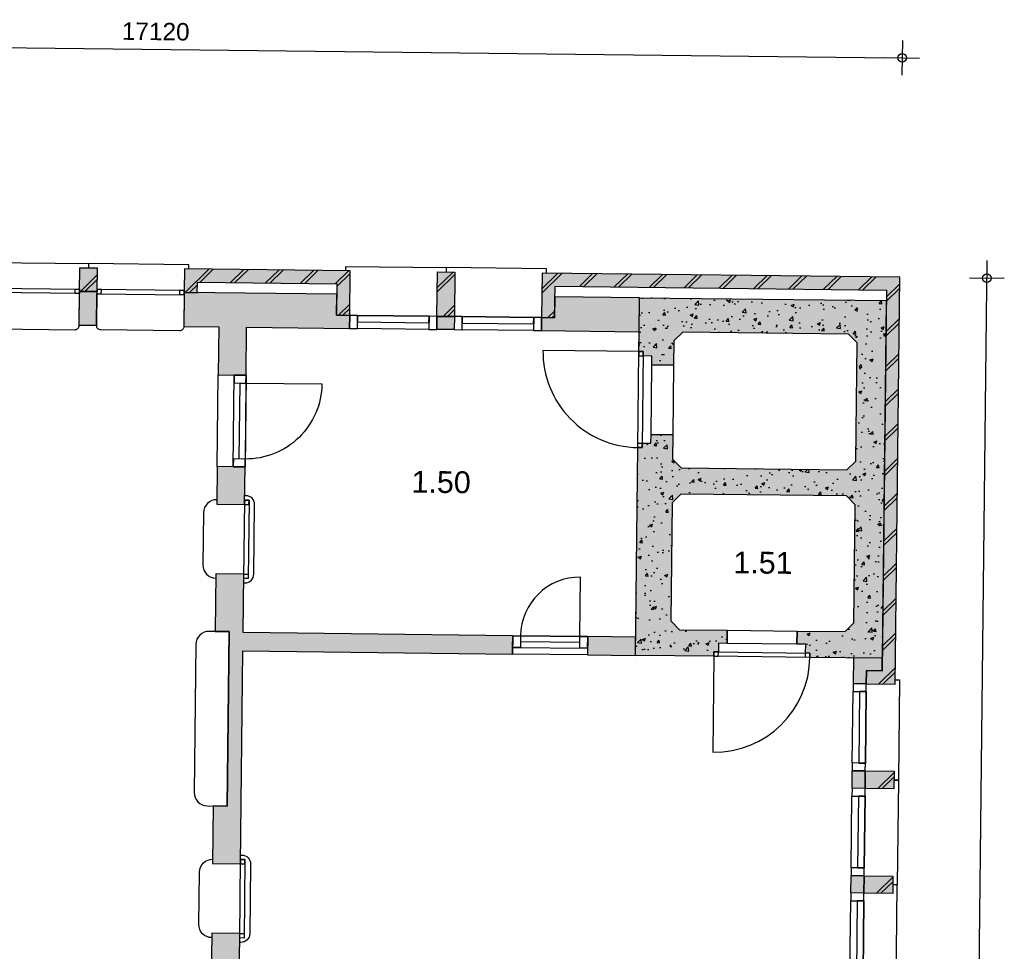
# Model space of a CAD drawing. Header units: millimetres. Extents: x -5500 to 79887, y -71178 to 5500.
# Tile 16 of 16: x 68598 to 79887, y -17461 to -6783. Entities that reach past the tile are written whole.
import ezdxf

# ---------------------------------------------------------------- set-up
doc = ezdxf.new("R2010")
doc.units = ezdxf.units.MM
doc.header["$LTSCALE"] = 100
for name, color, linetype in [('1e verdieping_deel 2$0$A--A21--_BUITENWAND', 9, 'Continuous'), ('1e verdieping_deel 2$0$A--T$1A_0_25MM', 4, 'Continuous'), ('1e verdieping_deel 2$1$A--A22--_BINNENWAND', 9, 'Continuous'), ('1e verdieping_deel 2$1$A--L21--_BUITENWAND', 2, 'Continuous'), ('1e verdieping_deel 2$1$A--L22--_BINNENWAND', 2, 'Continuous'), ('1e verdieping_deel 2$1$A--L31--_BUITENKOZIJN', 1, 'Continuous'), ('1e verdieping_deel 2$1$A--L32--_BINNENKOZIJN', 1, 'Continuous'), ('A--M$1A_MAATVOERING', 1, 'Continuous')]:
    doc.layers.add(name, color=color, linetype=linetype)
doc.styles.add('1e verdieping_deel 2$0$TEXT-0_25', font='arial.ttf', dxfattribs={"height": 250})
doc.styles.add('TEXT-0_20', font='arial.ttf', dxfattribs={"height": 200})
doc.dimstyles.new('DIM-2', dxfattribs={"dimscale": 100, "dimtxt": 2, "dimasz": 1, "dimexe": 0, "dimexo": 0, "dimgap": 0, "dimtad": 0, "dimdec": 0, "dimzin": 0, "dimdsep": 46, "dimtxsty": 'TEXT-0_20', "dimblk1": 'MAATPUNT', "dimblk2": 'MAATPUNT', "dimsah": 1, "dimcen": 0, "dimse1": 1, "dimse2": 1, "dimclrd": 9, "dimclre": 1, "dimclrt": 2, "dimazin": 0, "dimtfac": 0.75, "dimtdec": 0, "dimtix": 1, "dimtmove": 2, "dimatfit": 3, "dimfxl": 1, "dimtvp": 1, "dimtolj": 1, "dimtzin": 0, "dimarcsym": 0})
pattern_1 = [(44.3514, (28751.47, -32919.44), (-197.7232, 202.2513), []), (44.3514, (28801.47, -32920), (-197.7232, 202.2513), [])]

# ---------------------------------------------------------------- blocks, each defined once
blk = doc.blocks.new('MAATPUNT')
at = {"color": 9, "linetype": 'Continuous'}
for p, q in [((0, 2), (0, -2)), ((-2, 0), (2, 0))]:
    blk.add_line(p, q, dxfattribs=at)
at = {"color": 1, "linetype": 'Continuous'}
blk.add_circle((0, 0), 0.5, dxfattribs=at)
blk = doc.blocks.new('*D385')
at = {"layer": 'A--M$1A_MAATVOERING', "color": 9, "lineweight": -2}
blk.add_line((61697, -7027), (78616, -7219), dxfattribs=at)
at = {"layer": 'A--M$1A_MAATVOERING', "color": 9, "lineweight": -2, "xscale": 100, "yscale": 100, "zscale": 100}
for p, rotation in [((61597, -7026), 179.351396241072), ((78716, -7220), 359.351396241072)]:
    blk.add_blockref('MAATPUNT', p, dxfattribs=dict(at, rotation=rotation))
at = {"layer": 'A--M$1A_MAATVOERING', "color": 2, "insert": (70158, -6919), "char_height": 200, "attachment_point": 5, "rotation": 359.3514, "style": 'TEXT-0_20'}
blk.add_mtext('\\A1;17120', dxfattribs=at)
blk = doc.blocks.new('*D386')
at = {"layer": 'A--M$1A_MAATVOERING', "color": 9, "lineweight": -2}
blk.add_line((79418, -33443), (79686, -9845), dxfattribs=at)
at = {"layer": 'A--M$1A_MAATVOERING', "color": 9, "lineweight": -2, "xscale": 100, "yscale": 100, "zscale": 100}
for p, rotation in [((79687, -9745), 89.351396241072), ((79417, -33543), 269.351396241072)]:
    blk.add_blockref('MAATPUNT', p, dxfattribs=dict(at, rotation=rotation))
at = {"layer": 'A--M$1A_MAATVOERING', "color": 2, "insert": (79348, -21641), "char_height": 200, "attachment_point": 5, "rotation": 89.3514, "style": 'TEXT-0_20'}
blk.add_mtext('\\A1;23800', dxfattribs=at)
blk = doc.blocks.new('1e verdieping_deel 2$0$bu_koz_1000_2')
at = {"layer": '1e verdieping_deel 2$1$A--L31--_BUITENKOZIJN', "color": 1}
blk.add_lwpolyline([(0, -150), (0, 0)], dxfattribs=at)
for points in [[(0, 0), (0, -150), (90, -150), (90, 0)], [(90, 0), (910, 0), (910, -150), (90, -150)], [(910, 0), (910, -150), (1000, -150), (1000, 0)]]:
    blk.add_lwpolyline(points, close=True, dxfattribs=at)
at = {"layer": '1e verdieping_deel 2$1$A--L31--_BUITENKOZIJN', "color": 9}
blk.add_lwpolyline([(90, -150), (910, -150), (910, -75), (90, -75)], close=True, dxfattribs=at)
blk = doc.blocks.new('1e verdieping_deel 2$0$bi_d_koz_1050')
at = {"layer": '1e verdieping_deel 2$1$A--L31--_BUITENKOZIJN', "color": 1}
for points in [[(-135, 0), (0, 0), (0, -90), (-135, -90)], [(-135, -960), (-67.5, -960), (-67.5, -90), (-135, -90)], [(-135, -960), (0, -960), (0, -1050), (-135, -1050)]]:
    blk.add_lwpolyline(points, close=True, dxfattribs=at)
at = {"layer": '1e verdieping_deel 2$1$A--L31--_BUITENKOZIJN', "color": 9}
blk.add_lwpolyline([(-135, 0), (-135, -1050), (0, -1050), (0, 0)], close=True, dxfattribs=at)
blk.add_lwpolyline([(-135, -90), (-1005, -90)], dxfattribs=at)
blk.add_arc((-135, -90), 870, 180, 270, dxfattribs=at)

msp = doc.modelspace()

# ---------------------------------------------------------------- hatches: boundary and pattern name
at = {"layer": '1e verdieping_deel 2$0$A--A21--_BUITENWAND'}
h = msp.add_hatch(dxfattribs=at)
h.set_pattern_fill('BAKSTEEN', color=256, scale=100, angle=359.3514, style=0)
h.set_pattern_definition(pattern_1)
h.paths.add_polyline_path([(69487.7, -9629.1), (69287.7, -9626.8), (69284.7, -9896.8), (69484.7, -9899.1)])
for points in [[(69487.7, -9629.1), (69287.7, -9626.8), (69284.7, -9896.8), (69484.7, -9899.1)], [(72231.8, -10170.2), (72381.8, -10171.9), (72387.5, -9661.9), (70487.7, -9640.4), (70484.9, -9885.4), (70484.6, -9910.4), (70634.6, -9912.1), (70636, -9792.1), (72235.9, -9810.2)], [(73587.5, -9675.5), (73387.5, -9673.2), (73381.7, -10183.2), (73581.7, -10185.5)], [(78306.1, -14244.2), (78304.4, -14394.2), (78634.3, -14397.9), (78687.1, -9733.2), (74587.4, -9686.8), (74581.6, -10196.8), (74731.6, -10198.5), (74735.7, -9838.5), (78535.5, -9881.5), (78486, -14246.2)], [(78623, -15397.9), (78293, -15394.1), (78290.8, -15594.1), (78620.8, -15597.9)], [(78609.4, -16597.8), (78279.5, -16594.1), (78277.2, -16794), (78607.2, -16797.8)]]:
    msp.add_hatch(color=8, dxfattribs=at).paths.add_polyline_path(points)
h = msp.add_hatch(dxfattribs=at)
h.set_pattern_fill('BAKSTEEN', color=256, scale=100, angle=359.3514, style=0)
h.set_pattern_definition(pattern_1)
h.paths.add_polyline_path([(72231.8, -10170.2), (72381.8, -10171.9), (72387.5, -9661.9), (70487.7, -9640.4), (70484.9, -9885.4), (70484.6, -9910.4), (70634.6, -9912.1), (70636, -9792.1), (72235.9, -9810.2)])
h = msp.add_hatch(dxfattribs=at)
h.set_pattern_fill('BAKSTEEN', color=256, scale=100, angle=359.3514, style=0)
h.set_pattern_definition(pattern_1)
h.paths.add_polyline_path([(73587.5, -9675.5), (73387.5, -9673.2), (73381.7, -10183.2), (73581.7, -10185.5)])
h = msp.add_hatch(dxfattribs=at)
h.set_pattern_fill('BAKSTEEN', color=256, scale=100, angle=359.3514, style=0)
h.set_pattern_definition(pattern_1)
h.paths.add_polyline_path([(78306.1, -14244.2), (78304.4, -14394.2), (78634.3, -14397.9), (78687.1, -9733.2), (74587.4, -9686.8), (74581.6, -10196.8), (74731.6, -10198.5), (74735.7, -9838.5), (78535.5, -9881.5), (78486, -14246.2)])
h = msp.add_hatch(dxfattribs=at)
h.set_pattern_fill('BAKSTEEN', color=256, scale=100, angle=359.3514, style=0)
h.set_pattern_definition(pattern_1)
h.paths.add_polyline_path([(78623, -15397.9), (78293, -15394.1), (78290.8, -15594.1), (78620.8, -15597.9)])
h = msp.add_hatch(dxfattribs=at)
h.set_pattern_fill('BAKSTEEN', color=256, scale=100, angle=359.3514, style=0)
h.set_pattern_definition(pattern_1)
h.paths.add_polyline_path([(78609.4, -16597.8), (78279.5, -16594.1), (78277.2, -16794), (78607.2, -16797.8)])
at = {"layer": '1e verdieping_deel 2$1$A--A22--_BINNENWAND'}
for color, points in [(256, [(69484.7, -9899.1), (69284.7, -9896.8), (69280.3, -10286.8), (69480.3, -10289)]), (256, [(71200.2, -10308.5), (72380.1, -10321.9), (72381.8, -10171.9), (72231.8, -10170.2), (72234.5, -9930.2), (70484.6, -9910.4), (70480.2, -10300.4), (70880.2, -10304.9), (70873.9, -10854.9), (71193.9, -10858.5)]), (256, [(74581.6, -10196.8), (74579.9, -10346.8), (75699.9, -10359.5), (75704.3, -9969.5), (74734.3, -9958.5), (74731.6, -10198.5)]), (8, [(75704.3, -9969.5), (75699.9, -10359.5), (75697.3, -10586.9), (75747.3, -10587.5), (75746.7, -10637.5), (75846.7, -10638.6), (75845.6, -10738.6), (76095.6, -10741.5), (76098.7, -10464), (76199.8, -10365.1), (78099.7, -10386.6), (78198.6, -10487.7), (78183.2, -11842.7), (78082.1, -11941.5), (76182.2, -11920), (76083.4, -11818.9), (76086.5, -11541.4), (75836.5, -11538.6), (75835.4, -11638.6), (75735.4, -11637.4), (75734.8, -11687.4), (75684.8, -11686.9), (75657.9, -14069.2), (76557.8, -14079.4), (76558.4, -14029.4), (76608.4, -14030), (76609.5, -13930), (76709.5, -13931.1), (76711.2, -13781.1), (76161.2, -13774.9), (76062.4, -13673.8), (76077.7, -12318.9), (76178.8, -12220), (78078.7, -12241.5), (78177.6, -12342.6), (78162.2, -13697.5), (78061.1, -13796.4), (77511.1, -13790.2), (77509.4, -13940.2), (77609.4, -13941.3), (77608.3, -14041.3), (77658.3, -14041.9), (77657.7, -14091.9), (78487.7, -14101.3), (78534.1, -10001.5)]), (256, [(73581.7, -10185.5), (73381.7, -10183.2), (73380, -10333.2), (73580, -10335.5)]), (256, [(70862.1, -11904.8), (70857.2, -12334.8), (71177.2, -12338.4), (71182, -11908.4)]), (256, [(70810.6, -16454.5), (71130.5, -16458.1), (71158.2, -14018.3), (74248, -14053.3), (74250.3, -13843.3), (71160.5, -13808.3), (71168.1, -13138.3), (70848.1, -13134.7), (70840.7, -13794.7), (71000.7, -13796.5), (70978, -15796.4), (70818, -15794.5)]), (256, [(75107.9, -14063), (75657.9, -14069.2), (75660.2, -13859.2), (75110.3, -13853)]), (256, [(78157.7, -14097.5), (78154.4, -14392.5), (78304.4, -14394.2), (78306.1, -14244.2), (78486, -14246.2), (78487.7, -14101.3)]), (256, [(78293, -15394.1), (78143, -15392.4), (78140.8, -15592.4), (78290.8, -15594.1)]), (256, [(78279.5, -16594.1), (78129.5, -16592.4), (78127.2, -16792.3), (78277.2, -16794)]), (256, [(70776.4, -19474.3), (71096.3, -19477.9), (71121.5, -17258.1), (70801.5, -17254.4), (70795.4, -17794.4), (70515.4, -17791.2), (70464.8, -17840.7), (70459.9, -18280.6), (70509.3, -18331.2), (70789.3, -18334.4)])]:
    msp.add_hatch(color=color, dxfattribs=at).paths.add_polyline_path(points)
h = msp.add_hatch(dxfattribs=at)
h.set_pattern_fill('CONCRETE2', color=9, scale=25, angle=359.3514, style=0)
h.set_pattern_definition([(49.3514, (28750.9, -32969.44), (363.984, -36.0007), [38.1, -419.1]), (354.3514, (28750.9, -32969.44), (-66.1556, 382.887), [30.48, -335.28]), (99.8028, (28781.24, -32972.44), (297.8286, 346.886), [32.38, -356.1802]), (45.5356, (28752.06, -32867.85), (541.172, -90.2155), [57.15, -628.65]), (95.987, (28797.16, -32875.36), (480.38, 489.4453), [48.57, -534.27]), (350.5356, (28752.06, -32867.85), (480.3796, 489.4457), [45.72, -502.92]), (20.3514, (28802.57, -32893.82), (300.894, -207.9499), [38.1, -419.1]), (325.3514, (28802.57, -32893.82), (127.7663, 366.9534), [30.48, -335.28]), (70.8028, (28827.64, -32911.15), (428.6605, 159.0032), [32.38, -356.1802]), (36.8514, (28750.91, -32969.44), (8.09114, 169.02932), [0, -331.216, 0, -340.36, 0, -336.55]), (6.8514, (28750.9, -32969.44), (135.89886, 198.8355), [0, -194.056, 0, -323.596, 0, -128.27]), (326.8514, (28637.63, -32968.16), (271.03472, -14.52693), [0, -127, 0, -396.24, 0, -525.78]), (316.8514, (28586.84, -32967.58), (296.8153, 47.4964), [0, -165.1, 0, -263.144, 0, -373.38])])
h.paths.add_polyline_path([(75704.3, -9969.5), (75699.9, -10359.5), (75697.3, -10586.9), (75747.3, -10587.5), (75746.7, -10637.5), (75846.7, -10638.6), (75845.6, -10738.6), (76095.6, -10741.5), (76098.7, -10464), (76199.8, -10365.1), (78099.7, -10386.6), (78198.6, -10487.7), (78183.2, -11842.7), (78082.1, -11941.5), (76182.2, -11920), (76083.4, -11818.9), (76086.5, -11541.4), (75836.5, -11538.6), (75835.4, -11638.6), (75735.4, -11637.4), (75734.8, -11687.4), (75684.8, -11686.9), (75657.9, -14069.2), (76557.8, -14079.4), (76558.4, -14029.4), (76608.4, -14030), (76609.5, -13930), (76709.5, -13931.1), (76711.2, -13781.1), (76161.2, -13774.9), (76062.4, -13673.8), (76077.7, -12318.9), (76178.8, -12220), (78078.7, -12241.5), (78177.6, -12342.6), (78162.2, -13697.5), (78061.1, -13796.4), (77511.1, -13790.2), (77509.4, -13940.2), (77609.4, -13941.3), (77608.3, -14041.3), (77658.3, -14041.9), (77657.7, -14091.9), (78487.7, -14101.3), (78534.1, -10001.5)])

# ---------------------------------------------------------------- linework, layer by layer
at = {"layer": '1e verdieping_deel 2$1$A--L21--_BUITENWAND'}
for points in [[(69287.7, -9626.8), (69487.7, -9629.1), (69484.7, -9899.1), (69284.7, -9896.8)], [(72231.8, -10170.2), (72381.8, -10171.9), (72387.5, -9661.9), (70487.7, -9640.4), (70484.9, -9885.4), (70484.6, -9910.4), (70634.6, -9912.1), (70636, -9792.1), (72235.9, -9810.2)], [(73387.5, -9673.2), (73587.5, -9675.5), (73581.7, -10185.5), (73381.7, -10183.2)], [(78306.1, -14244.2), (78304.4, -14394.2), (78634.3, -14397.9), (78687.1, -9733.2), (74587.4, -9686.8), (74581.6, -10196.8), (74731.6, -10198.5), (74735.7, -9838.5), (78535.5, -9881.5), (78486, -14246.2)], [(69284.7, -9896.8), (69484.7, -9899.1), (69480.3, -10289), (69280.3, -10286.8)], [(71200.2, -10308.5), (72380.1, -10321.9), (72381.8, -10171.9), (72231.8, -10170.2), (72234.5, -9930.2), (70484.6, -9910.4), (70480.2, -10300.4), (70880.2, -10304.9), (70873.9, -10854.9), (71193.9, -10858.5)], [(73381.7, -10183.2), (73581.7, -10185.5), (73580, -10335.5), (73380, -10333.2)], [(78143, -15392.4), (78293, -15394.1), (78290.8, -15594.1), (78140.8, -15592.4)], [(78293, -15394.1), (78623, -15397.9), (78620.8, -15597.9), (78290.8, -15594.1)], [(78129.5, -16592.4), (78279.5, -16594.1), (78277.2, -16794), (78127.2, -16792.3)], [(78279.5, -16594.1), (78609.4, -16597.8), (78607.2, -16797.8), (78277.2, -16794)]]:
    msp.add_lwpolyline(points, close=True, dxfattribs=at)
for points in [[(74581.6, -10196.8), (74579.9, -10346.8), (75699.9, -10359.5), (75704.3, -9969.5), (74734.3, -9958.5), (74731.6, -10198.5), (74581.6, -10196.8)], [(78157.7, -14097.5), (78154.4, -14392.5), (78304.4, -14394.2), (78306.1, -14244.2), (78486, -14246.2), (78487.7, -14101.3), (78157.7, -14097.5)]]:
    msp.add_lwpolyline(points, dxfattribs=at)
at = {"layer": '1e verdieping_deel 2$1$A--L21--_BUITENWAND', "color": 1}
for points in [[(76095.6, -10741.5), (76086.5, -11541.4), (75836.5, -11538.6), (75845.6, -10738.6)], [(76711.2, -13781.1), (77511.1, -13790.2), (77509.4, -13940.2), (76709.5, -13931.1)]]:
    msp.add_lwpolyline(points, close=True, dxfattribs=at)
at = {"layer": '1e verdieping_deel 2$1$A--L21--_BUITENWAND', "color": 9}
msp.add_lwpolyline([(70873.9, -10854.9), (71193.9, -10858.5), (71182, -11908.4), (70862.1, -11904.8)], close=True, dxfattribs=at)
at = {"layer": '1e verdieping_deel 2$1$A--L21--_BUITENWAND', "color": 1}
for points in [[(70857.8, -12284.8, 0.4142136), (70706.1, -12433.1), (70699.3, -13033, 0.4142136), (70847.6, -13184.7)], [(71167, -13238.3), (71181.6, -13238.5, 0.4142136), (71282.7, -13139.6), (71291.8, -12339.7, 0.4142136), (71192.9, -12238.6), (71178.3, -12238.4)], [(71131.7, -16358.1), (71146.3, -16358.3, -0.4142136), (71245.1, -16459.4), (71236.1, -17259.4, -0.4142136), (71134.9, -17358.2), (71120.3, -17358.1)], [(70800.9, -17304.4, -0.4142136), (70652.6, -17152.8), (70659.4, -16552.8, -0.4142136), (70811.1, -16404.5)]]:
    msp.add_lwpolyline(points, format="xyb", dxfattribs=at)
msp.add_lwpolyline([(71000.7, -13796.5), (70770.4, -13793.9, 0.4142136), (70618.7, -13942.2), (70599.4, -15642.1, 0.4142136), (70747.7, -15793.7), (70978, -15796.4)], format="xyb", close=True, dxfattribs=at)
at = {"layer": '1e verdieping_deel 2$1$A--L22--_BINNENWAND', "color": 3}
msp.add_lwpolyline([(75699.9, -10359.5), (75704.3, -9969.5), (78534.1, -10001.5), (78487.7, -14101.3), (77657.7, -14091.9), (77658.3, -14041.9), (77608.3, -14041.3), (77609.4, -13941.3), (77509.4, -13940.2), (77511.1, -13790.2), (78061.1, -13796.4), (78162.2, -13697.5), (78177.6, -12342.6), (78078.7, -12241.5), (76178.8, -12220), (76077.7, -12318.9), (76062.4, -13673.8), (76161.2, -13774.9), (76711.2, -13781.1), (76709.5, -13931.1), (76609.5, -13930), (76608.4, -14030), (76558.4, -14029.4), (76557.8, -14079.4), (75657.9, -14069.2), (75684.8, -11686.9), (75734.8, -11687.4), (75735.4, -11637.4), (75835.4, -11638.6), (75836.5, -11538.6), (76086.5, -11541.4), (76083.4, -11818.9), (76182.2, -11920), (78082.1, -11941.5), (78183.2, -11842.7), (78198.6, -10487.7), (78099.7, -10386.6), (76199.8, -10365.1), (76098.7, -10464), (76095.6, -10741.5), (75845.6, -10738.6), (75846.7, -10638.6), (75746.7, -10637.5), (75747.3, -10587.5), (75697.3, -10586.9)], close=True, dxfattribs=at)
at = {"layer": '1e verdieping_deel 2$1$A--L22--_BINNENWAND'}
for points in [[(70862.1, -11904.8), (70857.2, -12334.8), (71177.2, -12338.4), (71182, -11908.4)], [(70810.6, -16454.5), (71130.5, -16458.1), (71158.2, -14018.3), (74248, -14053.3), (74250.3, -13843.3), (71160.5, -13808.3), (71168.1, -13138.3), (70848.1, -13134.7), (70840.7, -13794.7), (71000.7, -13796.5), (70978, -15796.4), (70818, -15794.5)], [(70776.4, -19474.3), (71096.3, -19477.9), (71121.5, -17258.1), (70801.5, -17254.4), (70795.4, -17794.4), (70515.4, -17791.2), (70464.8, -17840.7), (70459.9, -18280.6), (70459.9, -18280.6), (70509.3, -18331.2), (70789.3, -18334.4)]]:
    msp.add_lwpolyline(points, close=True, dxfattribs=at)
msp.add_lwpolyline([(75110.3, -13853), (75107.9, -14063), (75657.9, -14069.2), (75660.2, -13859.2), (75110.3, -13853)], dxfattribs=at)
at = {"layer": '1e verdieping_deel 2$1$A--L31--_BUITENKOZIJN'}
for points in [[(68237.8, -9614.9), (68238.4, -9564.9), (69388.3, -9578), (69387.7, -9628)], [(70537.7, -9641), (70538.2, -9591), (69388.3, -9578), (69387.7, -9628)], [(72337.5, -9661.3), (72338.1, -9611.4), (73488, -9624.4), (73487.5, -9674.4)], [(74637.4, -9687.4), (74638, -9637.4), (73488, -9624.4), (73487.5, -9674.4)], [(78634.9, -14347.9), (78684.9, -14348.9), (78671.9, -15498.8), (78621.9, -15498.3)], [(78621.9, -15497.9), (78671.9, -15498.8), (78658.3, -16698.3), (78608.3, -16697.8)], [(78595.3, -17848.1), (78645.3, -17848.3), (78658.3, -16698.3), (78608.3, -16697.8)]]:
    msp.add_lwpolyline(points, dxfattribs=at)
for points in [[(68284.5, -9910.5), (68280.3, -10275.5, 0.4142136), (68329.8, -10326), (69229.7, -10336.2, 0.4142136), (69280.3, -10286.8), (69284.4, -9921.8)], [(70484.3, -9935.4), (70480.2, -10300.4, -0.4142136), (70429.6, -10349.8), (69529.7, -10339.6, -0.4142136), (69480.3, -10289), (69484.4, -9924.1)]]:
    msp.add_lwpolyline(points, format="xyb", close=True, dxfattribs=at)
at = {"layer": '1e verdieping_deel 2$1$A--L31--_BUITENKOZIJN', "color": 9}
for points in [[(69285, -9871.8), (69284.4, -9921.8), (68284.5, -9910.5), (68285, -9860.5)], [(69485, -9874.1), (69484.4, -9924.1), (70484.3, -9935.4), (70484.9, -9885.4)]]:
    msp.add_lwpolyline(points, close=True, dxfattribs=at)
at = {"layer": '1e verdieping_deel 2$1$A--L31--_BUITENKOZIJN', "color": 1}
for points in [[(69285, -9871.8), (69284.4, -9921.8), (69234.4, -9921.2), (69235, -9871.2)], [(69485, -9874.1), (69484.4, -9924.1), (69534.4, -9924.6), (69535, -9874.6)], [(70434.3, -9934.8), (70434.9, -9884.8), (70484.9, -9885.4), (70484.3, -9935.4)]]:
    msp.add_lwpolyline(points, close=True, dxfattribs=at)
at = {"layer": '1e verdieping_deel 2$1$A--L32--_BINNENKOZIJN', "color": 9}
for points in [[(75697.3, -10586.9), (74597.4, -10574.5)], [(75020.3, -13852), (75028, -13172)], [(76557.8, -14079.4), (76545.4, -15179.3)]]:
    msp.add_lwpolyline(points, dxfattribs=at)
for points in [[(75734.8, -11687.4), (75684.8, -11686.9), (75697.3, -10586.9), (75747.3, -10587.5)], [(71217.5, -13188.9), (71167.5, -13188.3), (71177.7, -12288.4), (71227.7, -12289)], [(74250.3, -13843.3), (75110.3, -13853), (75107.9, -14063), (74248, -14053.3)], [(75110.3, -13853), (74250.3, -13843.3), (74248.8, -13978.3), (75108.7, -13988)], [(77658.3, -14041.9), (77657.7, -14091.9), (76557.8, -14079.4), (76558.4, -14029.4)], [(71170.9, -17308.6), (71120.9, -17308.1), (71131.1, -16408.1), (71181.1, -16408.7)]]:
    msp.add_lwpolyline(points, close=True, dxfattribs=at)
at = {"layer": '1e verdieping_deel 2$1$A--L32--_BINNENKOZIJN', "color": 1}
for points in [[(75696.7, -10636.9), (75746.7, -10637.5), (75747.3, -10587.5), (75697.3, -10586.9)], [(75734.8, -11687.4), (75684.8, -11686.9), (75685.4, -11636.9), (75735.4, -11637.4)], [(71177.2, -12338.4), (71227.2, -12338.9), (71227.7, -12289), (71177.7, -12288.4)], [(71217.5, -13188.9), (71167.5, -13188.3), (71168.1, -13138.3), (71218.1, -13138.9)], [(74340.3, -13844.3), (74338.8, -13979.3), (74248.8, -13978.3), (74250.3, -13843.3)], [(74340.3, -13844.3), (74339.6, -13911.8), (75019.5, -13919.5), (75020.3, -13852)], [(75110.3, -13853), (75108.7, -13988), (75018.8, -13987), (75020.3, -13852)], [(76607.8, -14080), (76608.4, -14030), (76558.4, -14029.4), (76557.8, -14079.4)], [(77658.3, -14041.9), (77657.7, -14091.9), (77607.7, -14091.3), (77608.3, -14041.3)], [(71130.5, -16458.1), (71180.5, -16458.7), (71181.1, -16408.7), (71131.1, -16408.1)], [(71170.9, -17308.6), (71120.9, -17308.1), (71121.5, -17258.1), (71171.5, -17258.6)]]:
    msp.add_lwpolyline(points, close=True, dxfattribs=at)
at = {"layer": '1e verdieping_deel 2$1$A--L32--_BINNENKOZIJN'}
for points in [[(74250.3, -13843.3), (74248, -14053.3)], [(75110.3, -13853), (75107.9, -14063)]]:
    msp.add_lwpolyline(points, dxfattribs=at)
at = {"layer": '1e verdieping_deel 2$1$A--L32--_BINNENKOZIJN', "color": 9}
for centre, radius, start, end in [((75697.3, -10586.9), 1100, 179.3514, 269.3514), ((75020.3, -13852), 680, 89.3514, 179.3514), ((76557.8, -14079.4), 1100, 269.3514, 359.3514)]:
    msp.add_arc(centre, radius, start, end, dxfattribs=at)

# ---------------------------------------------------------------- block references
for p, rotation in [((73380, -10333.2), 179.351396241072), ((74579.9, -10346.8), 179.351396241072), ((78143, -15392.4), 89.351396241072), ((78129.5, -16592.4), 89.351396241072), ((78115.9, -17792.3), 89.351396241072)]:
    msp.add_blockref('1e verdieping_deel 2$0$bu_koz_1000_2', p, dxfattribs=dict(rotation=rotation))
at = {"xscale": -1, "rotation": 359.351396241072}
msp.add_blockref('1e verdieping_deel 2$0$bi_d_koz_1050', (71058.9, -10857), dxfattribs=at)

# ---------------------------------------------------------------- texts
at = {"layer": '1e verdieping_deel 2$0$A--T$1A_0_25MM', "char_height": 100, "width": 708.694, "attachment_point": 5, "rotation": 359.3514, "style": '1e verdieping_deel 2$0$TEXT-0_25'}
for s, insert in [('\\H2.5x;1.50', (73430.2, -12083.9)), ('\\H2.5x;1.51', (77120, -13008.2))]:
    msp.add_mtext(s, dxfattribs=dict(at, insert=insert))

# ---------------------------------------------------------------- dimensions: what is measured, and where the dimension line sits
at = {"layer": 'A--M$1A_MAATVOERING'}
for base, p1, angle, picture, middle in [((78715.6, -7219.8), (61585.4, -8025.2), 359.3514, '*D385', (70158.5, -6918.7)), ((79686.7, -9744.5), (78417.7, -33531.7), 89.3514, '*D386', (79347.8, -21641.5))]:
    dim = msp.add_linear_dim(base=base, p1=p1, p2=(78687.1, -9733.2), angle=angle, dimstyle='DIM-2', dxfattribs=at)
    dim.commit()
    dim.dimension.update_dxf_attribs({"geometry": picture, "text_midpoint": middle})

doc.saveas('drawing.dxf')
